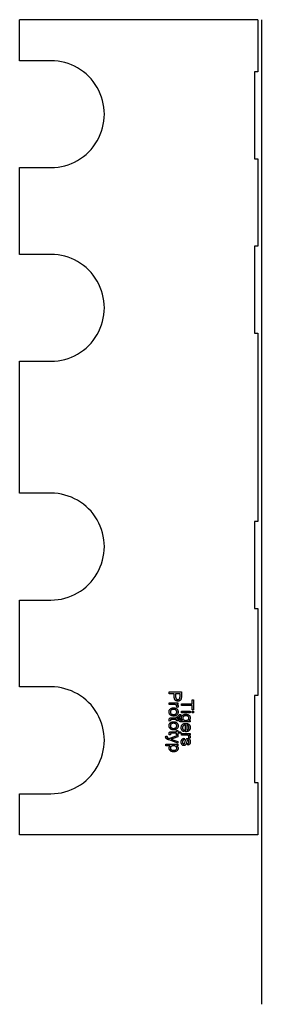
# Model space of a CAD drawing. Extents: x 95 to 234, y -122 to 443.
import ezdxf

# ---------------------------------------------------------------- set-up
doc = ezdxf.new("R2010")
doc.units = 0
doc.layers.get('0').update_dxf_attribs({"linetype": 'CONTINUOUS'})

msp = doc.modelspace()

# ---------------------------------------------------------------- linework, layer by layer
at = {"color": 7}
for p, q in [((94.920464, 419.743805), (94.920464, 443.306641)), ((231.920471, 443.306641), (94.920464, 443.306641)), ((231.920471, 443.306641), (231.920471, 413.306641)), ((233.920471, 443.306641), (233.920471, -122.193359)), ((229.920471, 413.306641), (229.920471, 363.306641)), ((231.920471, 363.306641), (231.920471, 313.306641)), ((94.920464, 308.514404), (94.920464, 358.34552)), ((229.920471, 313.306641), (229.920471, 263.306641)), ((231.920471, 263.306641), (231.920471, 209.249207)), ((94.920464, 209.249207), (94.920464, 247.116135)), ((94.920464, 171.382263), (94.920464, 209.249207)), ((231.920471, 209.249207), (231.920471, 155.191772)), ((229.920471, 155.191772), (229.920471, 105.191772)), ((94.920464, 60.152863), (94.920464, 109.984009)), ((231.920471, 105.191772), (231.920471, 55.191772)), ((229.920471, 55.191772), (229.920471, 5.191772)), ((231.920471, 5.191772), (231.920471, -24.808228)), ((94.920464, -24.808228), (94.920464, -1.245392)), ((231.920471, -24.808228), (94.920464, -24.808228))]:
    msp.add_line(p, q, dxfattribs=at)
at = {"color": 7, "ltscale": 0.45}
for p, q in [((112.920464, 419.743805), (94.920464, 419.743805)), ((94.920464, 358.34552), (112.920464, 358.34552)), ((112.920464, 308.514404), (94.920464, 308.514404)), ((94.920464, 247.116135), (112.920464, 247.116135)), ((112.920464, 171.382263), (94.920464, 171.382263)), ((94.920464, 109.984009), (112.920464, 109.984009)), ((112.920464, 60.152863), (94.920464, 60.152863)), ((94.920464, -1.245392), (112.920464, -1.245392))]:
    msp.add_line(p, q, dxfattribs=at)
at = {"color": 7, "ltscale": 0.05}
for p, q in [((231.920471, 413.306641), (229.920471, 413.306641)), ((229.920471, 363.306641), (231.920471, 363.306641)), ((231.920471, 313.306641), (229.920471, 313.306641)), ((229.920471, 263.306641), (231.920471, 263.306641)), ((231.920471, 155.191772), (229.920471, 155.191772)), ((229.920471, 105.191772), (231.920471, 105.191772)), ((231.920471, 55.191772), (229.920471, 55.191772)), ((229.920471, 5.191772), (231.920471, 5.191772))]:
    msp.add_line(p, q, dxfattribs=at)
at = {"color": 7}
for points in [[(180.920456, 57.182713), (187.920456, 57.182713), (187.920456, 54.588097), (187.917847, 54.326992), (187.910004, 54.091774), (187.896942, 53.882442), (187.878647, 53.698997), (187.855133, 53.541439), (187.803101, 53.298714), (187.732086, 53.076405), (187.642075, 52.874508), (187.533081, 52.69302), (187.402725, 52.530098), (187.248642, 52.383884), (187.070801, 52.254383), (186.869247, 52.14159), (186.650497, 52.050205), (186.421112, 51.984932), (186.181091, 51.94577), (185.930435, 51.932713), (185.685089, 51.943951), (185.450775, 51.977665), (185.227493, 52.033859), (185.015259, 52.112526), (184.814056, 52.213669), (184.623886, 52.337288), (184.444763, 52.483387), (184.31723, 52.616699), (184.204712, 52.771904), (184.107178, 52.94899), (184.024658, 53.147964), (183.957153, 53.368824), (183.904633, 53.611568), (183.867126, 53.876202), (183.84462, 54.16272), (183.837128, 54.471127), (183.837128, 56.210491), (180.920456, 56.210491)], [(184.614899, 56.210491), (184.614899, 54.481758), (184.624283, 54.209969), (184.652451, 53.965771), (184.699402, 53.749172), (184.765121, 53.560173), (184.849625, 53.398769), (184.952896, 53.264961), (185.09906, 53.135353), (185.267166, 53.034546), (185.457214, 52.96254), (185.669189, 52.919338), (185.903091, 52.904934), (186.116913, 52.918179), (186.314774, 52.957912), (186.496689, 53.024136), (186.662643, 53.116848), (186.849487, 53.273064), (186.988739, 53.459152), (187.080399, 53.675117), (187.107651, 53.810413), (187.127106, 53.992989), (187.138779, 54.222847), (187.142685, 54.499989), (187.142685, 56.210491)], [(187.920456, 50.317326), (194.142685, 50.317326), (194.142685, 52.650661), (194.920456, 52.650661), (194.920456, 47.011772), (194.142685, 47.011772), (194.142685, 49.345104), (187.920456, 49.345104)], [(183.448227, 48.043823), (183.749222, 48.034332), (184.032394, 48.005863), (184.297745, 47.958416), (184.545288, 47.891991), (184.775009, 47.806583), (184.986908, 47.702194), (185.181, 47.578831), (185.357269, 47.436485), (185.515732, 47.275162), (185.663635, 47.0858), (185.788788, 46.884907), (185.89119, 46.672482), (185.97084, 46.448524), (186.027725, 46.213032), (186.061859, 45.966007), (186.073227, 45.707451), (186.062622, 45.456589), (186.030792, 45.217449), (185.977737, 44.990036), (185.903473, 44.774345), (185.807983, 44.570385), (185.691269, 44.378147), (185.553345, 44.197636), (185.394196, 44.028851), (185.21637, 43.87611), (185.0224, 43.743736), (184.812286, 43.631725), (184.586044, 43.540081), (184.343643, 43.468803), (184.085114, 43.417889), (183.81044, 43.387341), (183.519638, 43.377159), (183.250763, 43.383049), (182.998856, 43.400719), (182.763916, 43.430172), (182.545914, 43.471405), (182.344894, 43.524418), (182.160812, 43.589211), (181.993698, 43.665787), (181.781509, 43.791718), (181.589127, 43.938614), (181.416565, 44.106476), (181.263809, 44.2953), (181.130844, 44.505089), (181.020111, 44.729397), (180.933975, 44.961788), (180.872452, 45.202259), (180.835541, 45.450817), (180.823227, 45.707451), (180.833801, 45.962837), (180.865479, 46.205669), (180.918289, 46.435944), (180.992233, 46.65366), (181.087296, 46.858822), (181.203476, 47.051426), (181.34079, 47.231476), (181.499237, 47.398968), (181.65683, 47.534309), (181.829163, 47.653725), (182.016235, 47.757221), (182.218048, 47.844795), (182.434601, 47.916443), (182.665894, 47.972172), (182.911942, 48.011978), (183.172714, 48.035862)], [(180.920456, 50.86327), (185.976013, 50.86327), (185.976013, 50.085491), (185.300018, 50.085491), (185.516098, 49.949959), (185.69194, 49.819839), (185.827515, 49.695129), (185.922836, 49.575832), (186.006393, 49.415062), (186.056519, 49.24366), (186.073227, 49.061619), (186.058228, 48.858063), (186.013229, 48.652985), (185.938217, 48.446384), (185.833221, 48.23827), (185.050888, 48.517784), (185.186752, 48.710201), (185.26828, 48.902622), (185.295456, 49.095039), (185.25235, 49.340183), (185.123032, 49.559124), (184.993149, 49.683437), (184.833405, 49.781925), (184.643768, 49.854588), (184.45369, 49.902714), (184.256577, 49.940144), (184.052414, 49.966881), (183.841187, 49.982922), (183.622925, 49.98827), (180.920456, 49.98827)], [(183.449753, 47.168823), (183.153809, 47.157284), (182.883728, 47.122662), (182.639511, 47.064957), (182.421158, 46.984169), (182.228668, 46.880302), (182.062057, 46.753349), (181.896088, 46.578564), (181.766983, 46.386581), (181.674774, 46.177399), (181.619461, 45.951023), (181.601013, 45.707451), (181.619537, 45.466068), (181.67514, 45.241394), (181.767807, 45.033428), (181.897537, 44.842175), (182.064331, 44.667629), (182.232285, 44.54068), (182.427231, 44.436813), (182.649185, 44.356026), (182.898148, 44.298321), (183.174118, 44.263699), (183.477097, 44.252159), (183.763763, 44.263763), (184.026245, 44.298576), (184.264557, 44.356594), (184.478683, 44.437824), (184.66864, 44.542263), (184.834412, 44.66991), (185.000381, 44.845093), (185.129486, 45.036438), (185.221695, 45.243946), (185.277008, 45.467617), (185.295456, 45.707451), (185.2771, 45.951023), (185.222046, 46.177399), (185.130295, 46.386581), (185.001846, 46.578564), (184.836685, 46.753349), (184.670731, 46.880302), (184.478683, 46.984169), (184.260574, 47.064957), (184.016373, 47.122662), (183.746109, 47.157284)], [(187.920456, 46.136772), (192.976013, 46.136772), (192.976013, 45.261772), (187.920456, 45.261772)], [(194.045456, 46.136772), (194.920456, 46.136772), (194.920456, 45.261772), (194.045456, 45.261772)], [(181.652664, 40.557713), (180.897675, 40.460487), (180.856323, 40.694092), (180.831497, 40.910816), (180.823227, 41.110664), (180.839355, 41.400135), (180.887711, 41.642685), (180.968307, 41.838314), (181.07515, 41.993515), (181.202255, 42.114788), (181.349594, 42.202137), (181.500229, 42.248325), (181.715897, 42.281319), (181.996597, 42.301113), (182.342331, 42.307713), (185.198227, 42.307713), (185.198227, 42.98827), (185.976013, 42.98827), (185.976013, 42.307713), (187.224716, 42.307713), (187.736649, 41.432713), (185.976013, 41.432713), (185.976013, 40.557713), (185.198227, 40.557713), (185.198227, 41.432713), (182.289169, 41.432713), (181.993317, 41.421322), (181.825836, 41.387142), (181.661774, 41.237511), (181.616196, 41.110855), (181.601013, 40.939007), (181.613922, 40.771526)], [(183.448227, 40.071602), (183.749222, 40.062111), (184.032394, 40.033642), (184.297745, 39.986195), (184.545288, 39.919765), (184.775009, 39.834358), (184.986908, 39.729973), (185.181, 39.606606), (185.357269, 39.46426), (185.515732, 39.302937), (185.663635, 39.113579), (185.788788, 38.912685), (185.89119, 38.70026), (185.97084, 38.476299), (186.027725, 38.24081), (186.061859, 37.993786), (186.073227, 37.735229), (186.062622, 37.484367), (186.030792, 37.245228), (185.977737, 37.017811), (185.903473, 36.802124), (185.807983, 36.598164), (185.691269, 36.405926), (185.553345, 36.225414), (185.394196, 36.056629), (185.21637, 35.903889), (185.0224, 35.771511), (184.812286, 35.659504), (184.586044, 35.56786), (184.343643, 35.496578), (184.085114, 35.445667), (183.81044, 35.415119), (183.519638, 35.404934), (183.250763, 35.410824), (182.998856, 35.428497), (182.763916, 35.457947), (182.545914, 35.49918), (182.344894, 35.552193), (182.160812, 35.616989), (181.993698, 35.693562), (181.781509, 35.819496), (181.589127, 35.966393), (181.416565, 36.134254), (181.263809, 36.323078), (181.130844, 36.532864), (181.020111, 36.757175), (180.933975, 36.989567), (180.872452, 37.230038), (180.835541, 37.478592), (180.823227, 37.735229), (180.833801, 37.990616), (180.865479, 38.233444), (180.918289, 38.463718), (180.992233, 38.681438), (181.087296, 38.8866), (181.203476, 39.079205), (181.34079, 39.259254), (181.499237, 39.426746), (181.65683, 39.562084), (181.829163, 39.681503), (182.016235, 39.785), (182.218048, 39.87257), (182.434601, 39.944221), (182.665894, 39.99995), (182.911942, 40.039757), (183.172714, 40.063641)], [(187.53157, 44.289547), (187.434341, 43.414547), (187.206818, 43.360027), (187.024521, 43.265339), (186.887466, 43.130478), (186.786453, 42.959766), (186.714294, 42.760578), (186.671005, 42.532902), (186.65657, 42.276745), (186.671005, 42.00174), (186.714294, 41.760059), (186.786453, 41.551708), (186.887466, 41.376678), (187.014511, 41.231083), (187.164703, 41.111027), (187.338074, 41.01651), (187.534607, 40.947533), (187.658447, 40.923714), (187.826996, 40.905727), (188.040283, 40.893578), (188.298279, 40.887257), (188.601013, 40.886772), (188.420456, 41.048973), (188.267685, 41.222214), (188.142685, 41.406487), (188.045456, 41.601799), (187.976013, 41.808151), (187.934341, 42.025536), (187.920456, 42.25396), (187.93576, 42.535362), (187.981659, 42.797981), (188.058151, 43.041813), (188.165253, 43.266857), (188.302948, 43.47311), (188.471237, 43.66058), (188.670135, 43.829262), (188.862213, 43.959927), (189.063629, 44.073174), (189.274368, 44.168995), (189.494431, 44.247395), (189.723831, 44.308372), (189.962555, 44.351925), (190.210602, 44.378059), (190.467987, 44.386772), (190.705399, 44.379829), (190.93663, 44.359005), (191.161636, 44.324299), (191.380447, 44.275707), (191.593063, 44.213234), (191.799469, 44.136879), (192.032318, 44.027901), (192.24292, 43.900871), (192.43129, 43.755798), (192.597427, 43.592678), (192.741318, 43.41151), (192.860809, 43.214756), (192.953735, 43.004879), (193.020126, 42.781876), (193.059952, 42.545746), (193.073227, 42.296494), (193.057358, 42.058273), (193.009735, 41.832333), (192.930374, 41.618668), (192.81926, 41.417278), (192.676407, 41.228165), (192.501801, 41.051331), (192.295456, 40.886772), (192.976013, 40.886772), (192.976013, 40.011772), (188.611649, 40.011772), (188.288864, 40.01667), (187.994141, 40.031364), (187.727478, 40.055855), (187.488876, 40.090141), (187.27832, 40.134228), (187.09584, 40.18811), (186.941391, 40.251789), (186.753067, 40.359005), (186.581192, 40.488644), (186.425781, 40.640705), (186.28685, 40.815189), (186.164383, 41.012096), (186.077118, 41.192215), (186.005722, 41.385708), (185.95018, 41.592579), (185.910522, 41.812828), (185.886719, 42.046452), (185.878784, 42.293453), (185.887192, 42.544212), (185.912399, 42.780869), (185.954407, 43.003414), (186.013214, 43.211857), (186.088821, 43.406193), (186.181244, 43.586422), (186.290466, 43.752548), (186.439301, 43.922115), (186.611328, 44.059658), (186.80658, 44.165173), (187.02504, 44.238659), (187.266693, 44.280117)], [(190.528748, 43.511772), (190.225067, 43.501389), (189.950058, 43.470249), (189.70369, 43.418346), (189.485977, 43.345684), (189.296906, 43.252258), (189.13649, 43.138073), (188.978714, 42.980999), (188.856003, 42.808731), (188.768356, 42.621277), (188.715759, 42.418629), (188.698227, 42.20079), (188.715668, 41.984955), (188.76799, 41.783463), (188.855194, 41.59631), (188.977264, 41.4235), (189.134216, 41.265026), (189.293304, 41.149448), (189.479889, 41.054886), (189.694, 40.981335), (189.935623, 40.928799), (190.204758, 40.897278), (190.501404, 40.886772), (190.785965, 40.897594), (191.046173, 40.930065), (191.282028, 40.984184), (191.493546, 41.059948), (191.68071, 41.15736), (191.843521, 41.276421), (192.006226, 41.438629), (192.132767, 41.613537), (192.223145, 41.801147), (192.277374, 42.001453), (192.295456, 42.214462), (192.277649, 42.424278), (192.224243, 42.621094), (192.135223, 42.804905), (192.01059, 42.975712), (191.850357, 43.133514), (191.690018, 43.249092), (191.505692, 43.343658), (191.297409, 43.417206), (191.065155, 43.469742), (190.808929, 43.501263)], [(181.652664, 32.585491), (180.897675, 32.488266), (180.856323, 32.72187), (180.831497, 32.938595), (180.823227, 33.138439), (180.839355, 33.427914), (180.887711, 33.670464), (180.968307, 33.866089), (181.07515, 34.02129), (181.202255, 34.142567), (181.349594, 34.229916), (181.500229, 34.276104), (181.715897, 34.309097), (181.996597, 34.328892), (182.342331, 34.335491), (185.198227, 34.335491), (185.198227, 35.016048), (185.976013, 35.016048), (185.976013, 34.335491), (187.224716, 34.335491), (187.736649, 33.460491), (185.976013, 33.460491), (185.976013, 32.585491), (185.198227, 32.585491), (185.198227, 33.460491), (182.289169, 33.460491), (181.993317, 33.449097), (181.825836, 33.414917), (181.661774, 33.265285), (181.616196, 33.138634), (181.601013, 32.966785), (181.613922, 32.799305)], [(183.449753, 39.196602), (183.153809, 39.185059), (182.883728, 39.150436), (182.639511, 39.092731), (182.421158, 39.011948), (182.228668, 38.908077), (182.062057, 38.781128), (181.896088, 38.606342), (181.766983, 38.414356), (181.674774, 38.205177), (181.619461, 37.978802), (181.601013, 37.735229), (181.619537, 37.493847), (181.67514, 37.269173), (181.767807, 37.061207), (181.897537, 36.869953), (182.064331, 36.695408), (182.232285, 36.568459), (182.427231, 36.464588), (182.649185, 36.383804), (182.898148, 36.326099), (183.174118, 36.291477), (183.477097, 36.279934), (183.763763, 36.291538), (184.026245, 36.326351), (184.264557, 36.384373), (184.478683, 36.465603), (184.66864, 36.570042), (184.834412, 36.697685), (185.000381, 36.872868), (185.129486, 37.064213), (185.221695, 37.271721), (185.277008, 37.495396), (185.295456, 37.735229), (185.2771, 37.978802), (185.222046, 38.205177), (185.130295, 38.414356), (185.001846, 38.606342), (184.836685, 38.781128), (184.670731, 38.908077), (184.478683, 39.011948), (184.260574, 39.092731), (184.016373, 39.150436), (183.746109, 39.185059)], [(189.476013, 35.258514), (189.378784, 34.400227), (189.141403, 34.481773), (188.92247, 34.583614), (188.72197, 34.705753), (188.539917, 34.84819), (188.376297, 35.010925), (188.23111, 35.193954), (188.122894, 35.366093), (188.031342, 35.551346), (187.956421, 35.74971), (187.898148, 35.961189), (187.856537, 36.185783), (187.831558, 36.423492), (187.823227, 36.674313), (187.833847, 36.950302), (187.865677, 37.211647), (187.918716, 37.458347), (187.992996, 37.690399), (188.088486, 37.90781), (188.205185, 38.110573), (188.343124, 38.298691), (188.502274, 38.472164), (188.659897, 38.611652), (188.830994, 38.734726), (189.015564, 38.841393), (189.213577, 38.931644), (189.425079, 39.005489), (189.65004, 39.062927), (189.888458, 39.103951), (190.14035, 39.128567), (190.405701, 39.136772), (190.680237, 39.128483), (190.940796, 39.103615), (191.187363, 39.062164), (191.419937, 39.004139), (191.638519, 38.929535), (191.843109, 38.838352), (192.033707, 38.730591), (192.210312, 38.606251), (192.372925, 38.465328), (192.537064, 38.291225), (192.679306, 38.104641), (192.799683, 37.905567), (192.898163, 37.694008), (192.974747, 37.469967), (193.029465, 37.233437), (193.062286, 36.984425), (193.073227, 36.722927), (193.062607, 36.469841), (193.030701, 36.228603), (192.977524, 35.999207), (192.903091, 35.781654), (192.807388, 35.575951), (192.690414, 35.382088), (192.552185, 35.200066), (192.392685, 35.029892), (192.234619, 34.892002), (192.062897, 34.770332), (191.877533, 34.664886), (191.678513, 34.575665), (191.465836, 34.502663), (191.239517, 34.445885), (190.999542, 34.405327), (190.745895, 34.380993), (190.478622, 34.372883), (190.253784, 34.377441), (190.253784, 38.261772), (189.99733, 38.234112), (189.761688, 38.184551), (189.546844, 38.113091), (189.352798, 38.01973), (189.17955, 37.904469), (189.027115, 37.767303), (188.873718, 37.58073), (188.75441, 37.376472), (188.669189, 37.154533), (188.618057, 36.914909), (188.601013, 36.657604), (188.614059, 36.419106), (188.653229, 36.198837), (188.718506, 35.996799), (188.809891, 35.812988), (188.929855, 35.647308), (189.080856, 35.499672), (189.262909, 35.370075)], [(191.03157, 38.261772), (191.03157, 35.247883), (191.292099, 35.292316), (191.517685, 35.364853), (191.708328, 35.465492), (191.864029, 35.594238), (192.019348, 35.779079), (192.140137, 35.984825), (192.226425, 36.211475), (192.278198, 36.459026), (192.295456, 36.727482), (192.281693, 36.971085), (192.240402, 37.198769), (192.171585, 37.41053), (192.075241, 37.606373), (191.951385, 37.786293), (191.804489, 37.942883), (191.639053, 38.068726), (191.455093, 38.163818), (191.252594, 38.228168)], [(178.976013, 31.807713), (179.732529, 31.904934), (179.675552, 31.67593), (179.65657, 31.478067), (179.680496, 31.25514), (179.752274, 31.081583), (179.86734, 30.946005), (180.021149, 30.837009), (180.149933, 30.780802), (180.364136, 30.705355), (180.663727, 30.610664), (180.874878, 30.543823), (185.976013, 32.391048), (185.976013, 31.465916), (183.167206, 30.476984), (182.951126, 30.401455), (182.730667, 30.329206), (182.505844, 30.260239), (182.276642, 30.194553), (182.043076, 30.132149), (182.231674, 30.062756), (182.42807, 29.99069), (182.632233, 29.915951), (182.844177, 29.838537), (183.063904, 29.75845), (185.976013, 28.696602), (185.976013, 27.771471), (180.829315, 29.650595), (180.519348, 29.76325), (180.250595, 29.865456), (180.023041, 29.957209), (179.83667, 30.038511), (179.691513, 30.109362), (179.495163, 30.222012), (179.32692, 30.342733), (179.186783, 30.471523), (179.074753, 30.608385), (178.965881, 30.808315), (178.900558, 31.032381), (178.878784, 31.280586), (178.889587, 31.444479), (178.921997, 31.620188)], [(189.476013, 30.581217), (189.573227, 29.706217), (189.351547, 29.655563), (189.157379, 29.573484), (188.990753, 29.45998), (188.851669, 29.315048), (188.742004, 29.1385), (188.663681, 28.930147), (188.616684, 28.689987), (188.601013, 28.418022), (188.614822, 28.146578), (188.656265, 27.912542), (188.725342, 27.715914), (188.822037, 27.556694), (188.977921, 27.400564), (189.150833, 27.306887), (189.340805, 27.275661), (189.505554, 27.311783), (189.645309, 27.420145), (189.760086, 27.600748), (189.816101, 27.740978), (189.879333, 27.933809), (189.949783, 28.179237), (190.027451, 28.477266), (190.105637, 28.754988), (190.180191, 29.004814), (190.251129, 29.226751), (190.318436, 29.420794), (190.382111, 29.586946), (190.442154, 29.725204), (190.573471, 29.953829), (190.734497, 30.14245), (190.925232, 30.291069), (191.138077, 30.398249), (191.365433, 30.462557), (191.6073, 30.483994), (191.828583, 30.467115), (192.038727, 30.416479), (192.237732, 30.332085), (192.420197, 30.218658), (192.580704, 30.080927), (192.719284, 29.91889), (192.812622, 29.772381), (192.896179, 29.594141), (192.96994, 29.384167), (193.027328, 29.152927), (193.061752, 28.910885), (193.073227, 28.658039), (193.066193, 28.430387), (193.045044, 28.214098), (193.009796, 28.009171), (192.960449, 27.815609), (192.897018, 27.633408), (192.801132, 27.427191), (192.689667, 27.249836), (192.562622, 27.101345), (192.420029, 26.981716), (192.256912, 26.884731), (192.068344, 26.804171), (191.854355, 26.740036), (191.614899, 26.692327), (191.517685, 27.567327), (191.743942, 27.625053), (191.934586, 27.727339), (192.089615, 27.874186), (192.203979, 28.066772), (192.272583, 28.306284), (192.295456, 28.592718), (192.284302, 28.847261), (192.250839, 29.062498), (192.195053, 29.23843), (192.116959, 29.375053), (191.923462, 29.550508), (191.699966, 29.608994), (191.555649, 29.584688), (191.426529, 29.511772), (191.311462, 29.386826), (191.218414, 29.206432), (191.176559, 29.07579), (191.109711, 28.84185), (191.017899, 28.50461), (190.938858, 28.235392), (190.864807, 27.990818), (190.795731, 27.770885), (190.731628, 27.575598), (190.672516, 27.404953), (190.618378, 27.258951), (190.532028, 27.069206), (190.427917, 26.901012), (190.306061, 26.754372), (190.166443, 26.629284), (190.009079, 26.529263), (189.833954, 26.457817), (189.641068, 26.414951), (189.430435, 26.400661), (189.217957, 26.416233), (189.011932, 26.462944), (188.812363, 26.540798), (188.619247, 26.649792), (188.440079, 26.788076), (188.282379, 26.9538), (188.146133, 27.146963), (188.031357, 27.367565), (187.956421, 27.559975), (187.898163, 27.762289), (187.856537, 27.974506), (187.831558, 28.196629), (187.823227, 28.428656), (187.831741, 28.699505), (187.857269, 28.951286), (187.899826, 29.184004), (187.959396, 29.397654), (188.03598, 29.592237), (188.129593, 29.767754), (188.240219, 29.924206), (188.390381, 30.085293), (188.562866, 30.225748), (188.757675, 30.345566), (188.974792, 30.444752), (189.214249, 30.5233)], [(187.920456, 33.303436), (192.976013, 33.30344), (192.976013, 32.525661), (192.300018, 32.525661), (192.516098, 32.390129), (192.69194, 32.26001), (192.827515, 32.1353), (192.922836, 32.016003), (193.006393, 31.855232), (193.056519, 31.683826), (193.073227, 31.501789), (193.058228, 31.298229), (193.013229, 31.093151), (192.938217, 30.886555), (192.833221, 30.678438), (192.050888, 30.957952), (192.186752, 31.150372), (192.26828, 31.342791), (192.295456, 31.53521), (192.25235, 31.780354), (192.123032, 31.999292), (191.993149, 32.123608), (191.833405, 32.222095), (191.643768, 32.294758), (191.45369, 32.342884), (191.256577, 32.380314), (191.052414, 32.407051), (190.841202, 32.423092), (190.622925, 32.42844), (187.920456, 32.428436)], [(178.976013, 27.188137), (185.976013, 27.188137), (185.976013, 26.313137), (185.201279, 26.313137), (185.40564, 26.175089), (185.582748, 26.028307), (185.73262, 25.872791), (185.85524, 25.708538), (185.950607, 25.530994), (186.018738, 25.335598), (186.059616, 25.122356), (186.073227, 24.891262), (186.059982, 24.645653), (186.020248, 24.411957), (185.95401, 24.19017), (185.861282, 23.980289), (185.742065, 23.782322), (185.598724, 23.599728), (185.43364, 23.435966), (185.24678, 23.291046), (185.038177, 23.164963), (184.807831, 23.057713), (184.603592, 22.982983), (184.392944, 22.921837), (184.175888, 22.874279), (183.952408, 22.840313), (183.722519, 22.819931), (183.486206, 22.813137), (183.233276, 22.820797), (182.988968, 22.843773), (182.75325, 22.882065), (182.526138, 22.935677), (182.307648, 23.004604), (182.097763, 23.088852), (181.862564, 23.209164), (181.650406, 23.349529), (181.461288, 23.509949), (181.295181, 23.690418), (181.152115, 23.890938), (181.033722, 24.103642), (180.941635, 24.32066), (180.875854, 24.541992), (180.836395, 24.767639), (180.823227, 24.997601), (180.835724, 25.204102), (180.873169, 25.39978), (180.935593, 25.584637), (181.022995, 25.758667), (181.129471, 25.919788), (181.249146, 26.065905), (181.382019, 26.197021), (181.528091, 26.313137), (178.976013, 26.313137)], [(183.405701, 26.313137), (183.111694, 26.302608), (182.844391, 26.271025), (182.603806, 26.218384), (182.389923, 26.144688), (182.202759, 26.049934), (182.042313, 25.934124), (181.883438, 25.776169), (181.759872, 25.605511), (181.671616, 25.422157), (181.618668, 25.226101), (181.601013, 25.017349), (181.619278, 24.80431), (181.674057, 24.603909), (181.76535, 24.416149), (181.893158, 24.241028), (182.057495, 24.078545), (182.223602, 23.959255), (182.417618, 23.861652), (182.639511, 23.78574), (182.889297, 23.731514), (183.166962, 23.698982), (183.472534, 23.688137), (183.764587, 23.698727), (184.031067, 23.730503), (184.271957, 23.783463), (184.487289, 23.857601), (184.677063, 23.952927), (184.841248, 24.069431), (185.004761, 24.227844), (185.131943, 24.398045), (185.222778, 24.580032), (185.277283, 24.773808), (185.295456, 24.97937), (185.276108, 25.184753), (185.218048, 25.380413), (185.121277, 25.566349), (184.985809, 25.742565), (184.81163, 25.909058), (184.638168, 26.032526), (184.440369, 26.133547), (184.218231, 26.212118), (183.971725, 26.26824), (183.700882, 26.301912)]]:
    msp.add_lwpolyline(points, close=True, dxfattribs=at)
for centre in [(112.920464, 389.044678), (112.920464, 277.815277), (112.920464, 140.683136), (112.920464, 29.453735)]:
    msp.add_arc(centre, 30.699141, 269.999997, 90.000003, dxfattribs=at)

doc.saveas('drawing.dxf')
